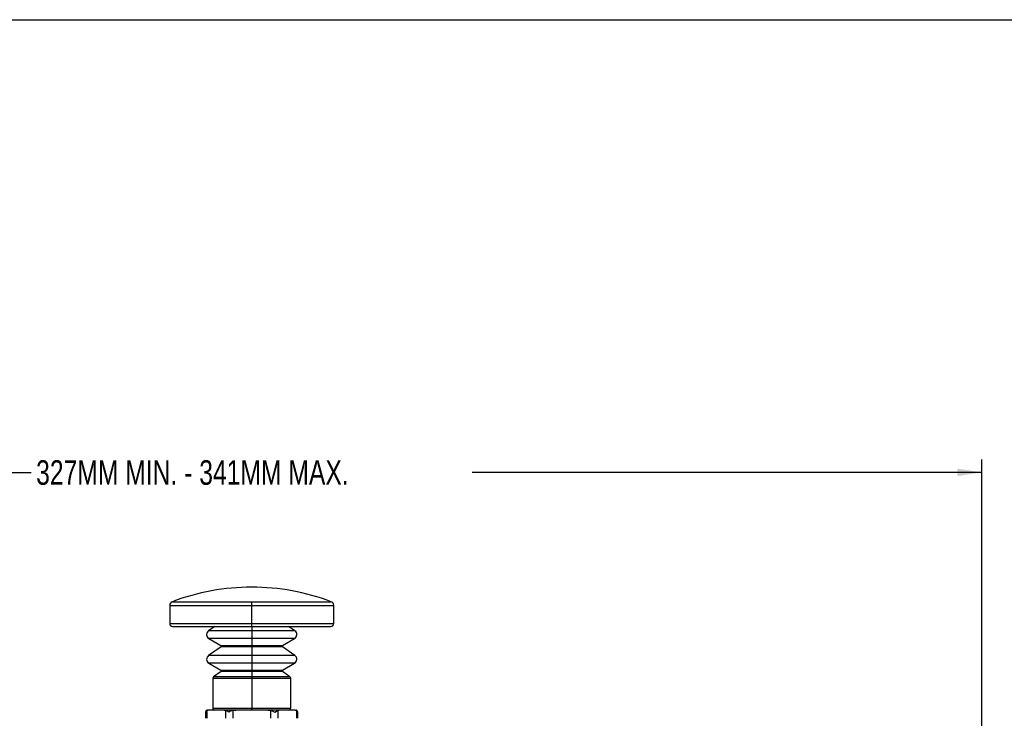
# Model space of a CAD drawing. Header units: millimetres. Extents: x 0 to 864, y 0 to 559.
# Tile 6 of 12: x 197 to 437, y 388 to 559. Entities that reach past the tile are written whole.
import ezdxf

# ---------------------------------------------------------------- set-up
doc = ezdxf.new("R2010")
doc.units = ezdxf.units.MM
doc.layers.add('DIMENSIONS', color=140, linetype='Continuous')
doc.layers.add('SLD-DEFPOINTS', color=7, linetype='Continuous')
doc.styles.add('SLDTEXTSTYLE0', font='TXT', dxfattribs={"width": 0.75})
doc.dimstyles.new('SLDDIMSTYLE0', dxfattribs={"dimtxt": 6, "dimasz": 6, "dimexe": 0, "dimexo": 0.0625, "dimgap": 1.5, "dimtad": 0, "dimtih": 1, "dimtoh": 1, "dimdec": 1, "dimrnd": 1e-09, "dimzin": 12, "dimdsep": 46, "dimtxsty": 'SLDTEXTSTYLE0', "dimsah": 1, "dimcen": 0.09, "dimadec": 0, "dimazin": 3, "dimtfac": 1, "dimtdec": 1, "dimtofl": 0, "dimtmove": 0, "dimatfit": 3, "dimfxl": 0, "dimfrac": 2, "dimtolj": 1, "dimtzin": 12, "dimarcsym": 0})

# ---------------------------------------------------------------- blocks, each defined once
blk = doc.blocks.new('_D')
at = {"layer": 'DIMENSIONS'}
for p, q in [((75.52, 361.19), (75.52, 451.53)), ((431.72, 361.19), (431.72, 451.53)), ((75.52, 448.35), (199.81, 448.35)), ((431.72, 448.35), (307.42, 448.35))]:
    blk.add_line(p, q, dxfattribs=at)
for points in [[(75.52, 448.35), (81.52, 447.43), (81.52, 449.27)], [(431.72, 448.35), (425.72, 449.27), (425.72, 447.43)]]:
    blk.add_solid(points, dxfattribs=at)
at = {"layer": 'DIMENSIONS', "insert": (201.03, 451.32), "char_height": 6, "attachment_point": 1, "style": 'SLDTEXTSTYLE0'}
blk.add_mtext('327MM MIN. - 341MM MAX.', dxfattribs=at)

msp = doc.modelspace()

# ---------------------------------------------------------------- linework, layer by layer
at = {"color": 7, "linetype": 'Continuous', "lineweight": 25}
for p, q in [((233.62, 415.87), (233.62, 411.45)), ((234.26, 416.8), (253.62, 416.8)), ((253.62, 416.8), (272.97, 416.8)), ((253.62, 415.87), (253.62, 416.8)), ((253.62, 411.45), (253.62, 415.87)), ((273.62, 411.45), (273.62, 415.87)), ((234.32, 410.75), (253.62, 410.75)), ((244.61, 410.75), (243.09, 409.68)), ((253.62, 410.75), (253.62, 411.45)), ((253.62, 410.75), (272.92, 410.75)), ((264.15, 409.68), (262.62, 410.75)), ((253.62, 409.68), (253.62, 407.83)), ((243.17, 407.83), (246.12, 406.13)), ((253.62, 407.83), (253.62, 406.13)), ((253.62, 405.95), (253.62, 406.13)), ((253.62, 405.79), (253.62, 405.95)), ((261.12, 406.13), (264.07, 407.83)), ((246.13, 405.79), (243.09, 403.66)), ((253.62, 405.79), (253.62, 403.66)), ((253.62, 403.66), (253.62, 401.8)), ((264.15, 403.66), (261.1, 405.79)), ((243.17, 401.8), (246.12, 400.1)), ((253.62, 401.8), (253.62, 400.1)), ((261.12, 400.1), (264.07, 401.8)), ((246.13, 399.76), (244.33, 398.5)), ((253.62, 399.93), (253.62, 400.1)), ((253.62, 399.76), (253.62, 399.93)), ((253.62, 399.76), (253.62, 398.5)), ((262.9, 398.5), (261.1, 399.76)), ((244.12, 398.09), (244.12, 390.85)), ((253.62, 398.5), (253.62, 398.09)), ((253.62, 398.09), (253.62, 390.85)), ((263.12, 390.85), (263.12, 398.09)), ((242.38, 389.85), (242.38, 388.35)), ((242.65, 390.27), (243, 390.35)), ((246.91, 390.35), (243, 390.35)), ((246.91, 390.35), (247.27, 390.27)), ((249.71, 390.35), (246.91, 390.35)), ((249, 390.27), (249.71, 390.35)), ((257.53, 390.35), (249.71, 390.35)), ((253.62, 390.35), (253.62, 390.85)), ((257.53, 390.35), (258.24, 390.27)), ((260.32, 390.35), (257.53, 390.35)), ((259.97, 390.27), (260.32, 390.35)), ((264.23, 390.35), (260.32, 390.35)), ((264.23, 390.35), (264.59, 390.27)), ((264.85, 388.35), (264.85, 389.85))]:
    msp.add_line(p, q, dxfattribs=at)
at = {"color": 8, "linetype": 'Continuous', "lineweight": 25}
for p, q in [((233.62, 415.87), (253.62, 415.87)), ((253.62, 415.87), (273.62, 415.87)), ((233.62, 411.45), (253.62, 411.45)), ((253.62, 411.45), (273.62, 411.45)), ((253.62, 410.75), (253.62, 409.68)), ((253.62, 409.68), (243.09, 409.68)), ((264.15, 409.68), (253.62, 409.68)), ((253.62, 407.83), (243.17, 407.83)), ((246.12, 406.13), (253.62, 406.13)), ((246.22, 405.95), (253.62, 405.95)), ((264.07, 407.83), (253.62, 407.83)), ((253.62, 406.13), (261.12, 406.13)), ((253.62, 405.95), (261.02, 405.95)), ((253.62, 403.66), (243.09, 403.66)), ((253.62, 405.79), (246.13, 405.79)), ((261.1, 405.79), (253.62, 405.79)), ((264.15, 403.66), (253.62, 403.66)), ((253.62, 401.8), (243.17, 401.8)), ((264.07, 401.8), (253.62, 401.8)), ((246.12, 400.1), (253.62, 400.1)), ((253.62, 399.76), (246.13, 399.76)), ((246.22, 399.93), (253.62, 399.93)), ((253.62, 400.1), (261.12, 400.1)), ((253.62, 399.93), (261.02, 399.93)), ((261.1, 399.76), (253.62, 399.76)), ((253.62, 398.09), (244.12, 398.09)), ((253.62, 398.5), (244.33, 398.5)), ((262.9, 398.5), (253.62, 398.5)), ((263.12, 398.09), (253.62, 398.09)), ((242.65, 390.27), (242.65, 388.35)), ((244.12, 390.85), (253.62, 390.85)), ((247.27, 388.35), (247.27, 390.27)), ((249, 390.27), (249, 388.35)), ((253.62, 390.85), (263.12, 390.85)), ((258.24, 388.35), (258.24, 390.27)), ((259.97, 390.27), (259.97, 388.35)), ((264.59, 388.35), (264.59, 390.27))]:
    msp.add_line(p, q, dxfattribs=at)
at = {"color": 7, "linetype": 'Continuous', "lineweight": 25, "flags": 128}
for points in [[(242.65, 390.27), (242.45, 390.08), (242.38, 389.85)], [(248, 389.85), (247.59, 390.08), (247.27, 390.27)], [(249, 390.27), (248.47, 390.08), (248, 389.85)], [(258.24, 390.27), (258.76, 390.08), (259.24, 389.85)], [(259.24, 389.85), (259.65, 390.08), (259.97, 390.27)], [(264.85, 389.85), (264.79, 390.08), (264.59, 390.27)]]:
    msp.add_lwpolyline(points, dxfattribs=at)
at = {"color": 7, "linetype": 'Continuous', "lineweight": 25}
for centre, radius, start, end in [((253.62, 365.82), 54.53, 90, 110.7892), ((253.62, 365.82), 54.53, 69.2108, 90), ((234.62, 415.87), 1, 110.7892, 180), ((272.62, 415.87), 1, 0, 69.2108), ((234.32, 411.45), 0.7, 180, 270), ((272.92, 411.45), 0.7, 270, 0), ((243.72, 408.78), 1.1, 125, 240), ((263.52, 408.78), 1.1, 300, 55), ((246.02, 405.95), 0.2, 0, 60), ((246.02, 405.95), 0.2, 305, 0), ((261.22, 405.95), 0.2, 120, 180), ((261.22, 405.95), 0.2, 180, 235), ((243.72, 402.75), 1.1, 125, 240), ((263.52, 402.75), 1.1, 300, 55), ((246.02, 399.93), 0.2, 0, 60), ((246.02, 399.93), 0.2, 305, 0), ((261.22, 399.93), 0.2, 120, 180), ((261.22, 399.93), 0.2, 180, 235), ((244.62, 398.09), 0.5, 125, 180), ((262.62, 398.09), 0.5, 0, 55), ((242.88, 389.85), 0.5, 90, 180.0108), ((244.62, 390.85), 0.5, 180, 270), ((262.62, 390.85), 0.5, 270, 0), ((264.35, 389.85), 0.5, 0, 90)]:
    msp.add_arc(centre, radius, start, end, dxfattribs=at)
at = {"layer": 'SLD-DEFPOINTS'}
msp.add_line((0, 558.8), (863.6, 558.8), dxfattribs=at)

# ---------------------------------------------------------------- dimensions: what is measured, and where the dimension line sits
at = {"layer": 'DIMENSIONS'}
dim = msp.add_linear_dim(base=(75.52, 448.35), p1=(431.72, 359.92), p2=(75.52, 359.92), text='327MM MIN. - 341MM MAX.', dimstyle='SLDDIMSTYLE0', dxfattribs=at)
dim.commit()
dim.dimension.update_dxf_attribs({"geometry": '_D', "text_midpoint": (253.62, 448.35), "dimtype": 160})

doc.saveas('drawing.dxf')
